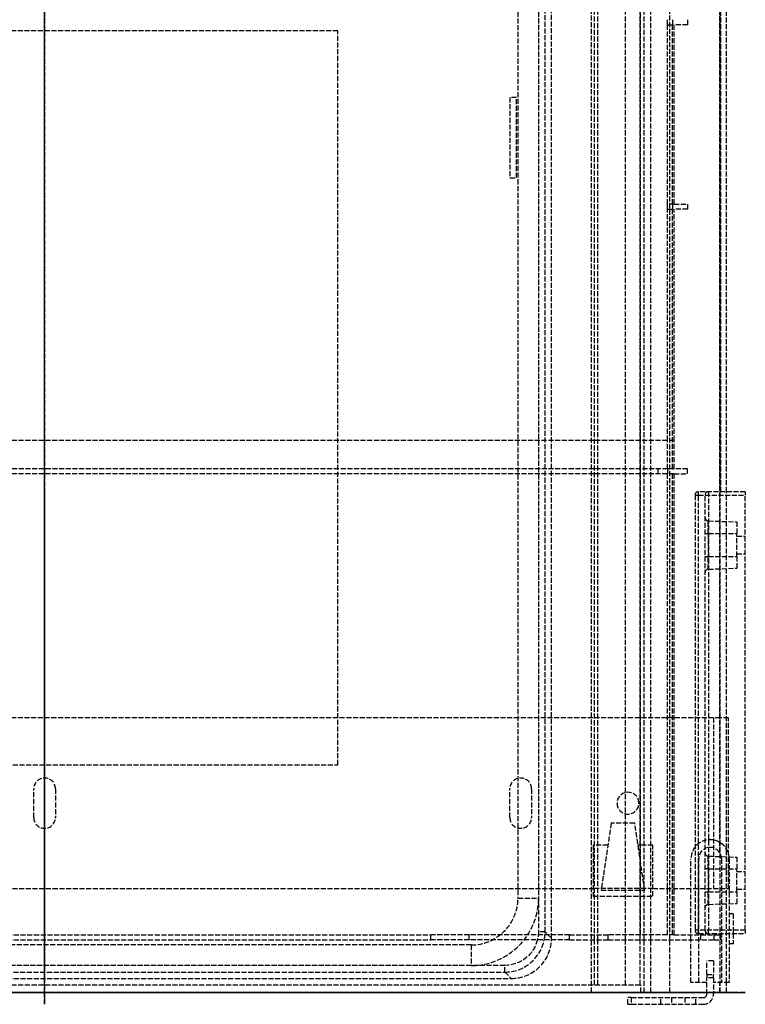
# Model space of a CAD drawing. Header units: millimetres. Extents: x -209 to 209, y -4 to 488.
# Tile 2 of 3: x -7 to 209, y -4 to 290. Entities that reach past the tile are written whole.
import ezdxf

# ---------------------------------------------------------------- set-up
doc = ezdxf.new("R2010")
doc.units = ezdxf.units.MM
doc.header["$LTSCALE"] = 10
doc.linetypes.add('ALLCAD_Strich', pattern=[0.2, 0.15, -0.05])
for name, color, linetype in [('BESCH_KONT_sich_schn_ansi_2d', 40, 'Continuous'), ('BESCH_KONT_sich_schn_grun_2d', 10, 'Continuous'), ('BESCH_KONT_sich_schn_seit_2d', 160, 'Continuous')]:
    doc.layers.add(name, color=color, linetype=linetype)

msp = doc.modelspace()

# ---------------------------------------------------------------- linework, layer by layer
at = {"layer": 'BESCH_KONT_sich_schn_ansi_2d', "linetype": 'ALLCAD_Strich'}
for p, q in [((199.5, 0), (-199.5, 0)), ((-195.75, 0, 430.9), (195.75, 0, 430.9)), ((185.81, 0, 478.8), (-185.81, 0, 478.8)), ((-183.21, 0, 374.17), (139.21, 0, 374.17)), ((-181.29, 0, 428.97), (137.29, 0, 428.97)), ((137.29, 0, 430.9), (-181.29, 0, 430.9)), ((177.86, 0, 40.4), (-177.86, 0, 40.4)), ((177.75, 0, 432.4), (-177.75, 0, 432.4)), ((-176, 0, 93.4), (142.45, 0, 93.4)), ((168.06, 0, 480.3), (-168.06, 0, 480.3)), ((-165.75, 0, 411), (149.91, 0, 411)), ((164, 0, 21.6), (-164, 0, 21.6)), ((-163.6, 0, 2.5), (163.6, 0, 2.5)), ((-163.1, 0, 20.3), (163.1, 0, 20.3)), ((-115.17, 0, 452.1), (115.17, 0, 452.1)), ((-3.25, 0), (-3.25, 0, 2.5)), ((3.25, 0), (3.25, 0, 2.5)), ((27.4, 0, 20.3), (27.4, 0, 18.3)), ((37.4, 0, 18.3), (27.4, 0, 18.3)), ((37.4, 0, 20.3), (37.4, 0, 18.3)), ((87.51, 0, 430.9), (87.51, 0, 430.9)), ((97.4, 0, 20.3), (97.4, 0, 15.3)), ((121.4, 0, 15.3), (97.4, 0, 15.3)), ((121.4, 0, 20.3), (121.4, 0, 15.3)), ((156.58, 0, 476.68), (126.64, 0, 455.72)), ((127.2, 0, 40.4), (127.2, 0, 374.17)), ((127.2, 0, 21.6), (127.2, 0, 40.4)), ((137.29, 0, 428.97), (137.29, 0, 430.9)), ((137.29, 0, 430.9), (147.29, 0, 430.9)), ((137.29, 0, 428.97), (139.21, 0, 374.17)), ((138.75, 0), (138.75, 0, 2.5)), ((138.8, 0, 20.3), (138.8, 0, 15.3)), ((140.8, 0, 15.3), (138.8, 0, 15.3)), ((151.2, 0, 374.17), (139.21, 0, 374.17)), ((140.8, 0, 20.3), (140.8, 0, 15.3)), ((141.2, 0, 21.6), (141.53, 0, 40.4)), ((141.53, 0, 40.4), (147.35, 0, 374.17)), ((142.45, 0, 93.4), (174, 0, 93.4)), ((145.25, 0), (145.25, 0, 2.5)), ((151.2, 0, 374.17), (149.29, 0, 428.97)), ((149.91, 0, 411), (165.75, 0, 411)), ((163.1, 0, 20.3), (163.1, 0, 17.8)), ((163.1, 0, 17.8), (186.5, 0, 17.8)), ((163.1, 0, 21.6), (164.46, 0, 28.01)), ((163.1, 0, 20.3), (163.1, 0, 21.6)), ((163.4, 0, 17.8), (163.4, 0, 8.8)), ((163.4, 0, 8.8), (166, 0, 8.8)), ((163.6, 0, 1), (163.6, 0, 4.5)), ((181.4, 0, 1), (163.6, 0, 1)), ((163.6, 0, 4.5), (181.4, 0, 4.5)), ((163.6, 0, 2.5), (168.03, 0, 2.5)), ((165.06, 0, 26.6), (164, 0, 21.6)), ((164.46, 0, 28.01), (172.92, 0, 29.8)), ((173.26, 0, 28.34), (165.06, 0, 26.6)), ((166, 0, 13.5), (179, 0, 13.5)), ((166, 0, 13.5), (166, 0, 4.5)), ((166, 0, 8.8), (179, 0, 8.8)), ((167.75, 0, 430.9), (167.75, 0, 413)), ((168.03, 0, 2.5), (169, 0, 2.5)), ((168.03, 0, 4.5), (168.03, 0, 2.5)), ((168.06, 0, 480.3), (199.75, 0, 480.3)), ((169, 0, 2.5), (169, 0, 13.5)), ((169, 0, 2.5), (176, 0, 2.5)), ((169.25, 0, 432.4), (169.25, 0, 430.9)), ((170.75, 0), (170.75, 0, 2.5)), ((173.12, 0, 487.2), (172.09, 0, 484.38)), ((172.69, 0, 483.1), (180.37, 0, 480.3)), ((174, 0, 68), (174, 0, 347)), ((174, 0, 93.4), (176, 0, 93.4)), ((186.09, 0, 483.54), (174.4, 0, 487.8)), ((174.48, 0, 30.37), (175.61, 0, 60.7)), ((196.5, 0, 67), (175, 0, 67)), ((175, 0, 348), (196.5, 0, 348)), ((175.61, 0, 60.7), (178, 0, 60.7)), ((176, 0, 2.5), (176.97, 0, 2.5)), ((176, 0, 2.5), (176, 0, 13.5)), ((176.97, 0, 2.5), (176.97, 0, 4.5)), ((176.97, 0, 2.5), (181.4, 0, 2.5)), ((177.25, 0), (177.25, 0, 2.5)), ((177.86, 0, 40.4), (177.6, 0, 33.5)), ((178.84, 0, 66.77), (177.86, 0, 40.4)), ((178.61, 0, 60.7), (178, 0, 60.7)), ((178, 0, 67), (178, 0, 44.26)), ((178, 0, 91.4), (178, 0, 67)), ((179, 0, 8.8), (181.6, 0, 8.8)), ((179, 0, 4.5), (179, 0, 13.5)), ((180.37, 0, 480.3), (181.43, 0, 479.91)), ((197.5, 0, 68.7), (180.84, 0, 68.7)), ((181.4, 0, 2.5), (199.5, 0, 2.5)), ((181.4, 0, 1), (181.4, 0, 4.5)), ((181.6, 0, 17.8), (181.6, 0, 8.8)), ((182.75, 0, 478.03), (182.75, 0, 443.6)), ((182.75, 0, 443.6), (185.75, 0, 443.6)), ((182.87, 0, 432.4), (185.75, 0, 432.4)), ((185.75, 0, 478.3), (185.75, 0, 440.4)), ((185.75, 0, 446.3), (187.25, 0, 446.3)), ((186.5, 0, 17.8), (186.5, 0, 14)), ((186.5, 0, 14), (201.5, 0, 14)), ((187, 0, 332.8), (191, 0, 332.8)), ((191, 0, 339.2), (187, 0, 339.2)), ((191, 0, 275.2), (187, 0, 275.2)), ((187, 0, 268.8), (191, 0, 268.8)), ((187, 0, 172.8), (191, 0, 172.8)), ((191, 0, 179.2), (187, 0, 179.2)), ((191, 0, 83.2), (187, 0, 83.2)), ((187, 0, 76.8), (191, 0, 76.8)), ((187.25, 0, 440.4), (187.25, 0, 478.3)), ((187.25, 0, 443.6), (189.95, 0, 443.6)), ((194, 0, 483.3), (187.46, 0, 483.3)), ((187.75, 0, 478.8), (201.69, 0, 478.8)), ((195.25, 0, 475.8), (189.95, 0, 465.8)), ((189.95, 0, 475.8), (197.71, 0, 475.8)), ((189.95, 0, 443.6), (189.95, 0, 475.8)), ((191.75, 0, 478.8), (191.75, 0, 438.4)), ((191.75, 0, 480.3), (191.75, 0, 478.8)), ((193.12, 0, 178.4), (192.8, 0, 178.4)), ((192.8, 0, 173.35), (192.8, 0, 178.4)), ((192.8, 0, 112.5), (192.8, 0, 173.35)), ((192.8, 0, 112.5), (195.1, 0, 112.5)), ((197.5, 0, 178.4), (193.12, 0, 178.4)), ((194, 0, 486.35), (194, 0, 480.3)), ((194, 0, 486.35), (195, 0, 486.35)), ((194.33, 0, 483.3), (194, 0, 483.3)), ((195, 0, 474.85), (194, 0, 474.85)), ((194, 0, 478.8), (194, 0, 474.85)), ((200.27, 0, 486.07), (194.33, 0, 483.3)), ((195, 0, 480.3), (195, 0, 486.35)), ((195, 0, 486.35), (195, 0, 487.35)), ((209, 0, 487.35), (195, 0, 487.35)), ((195, 0, 486.35), (209, 0, 486.35)), ((195, 0, 473.85), (195, 0, 474.85)), ((198, 0, 474.85), (195, 0, 474.85)), ((195, 0, 473.85), (197, 0, 473.85)), ((195, 0, 474.85), (195, 0, 478.8)), ((195.1, 0, 68.7), (195.1, 0, 112.5)), ((195.1, 0, 112.5), (201.9, 0, 112.5)), ((196.5, 0, 67), (196.5, 0, 348)), ((199.5, 0, 348), (196.5, 0, 348)), ((196.5, 0, 67), (199.5, 0, 67)), ((197, 0, 473.85), (197, 0, 443.65)), ((197, 0, 461.6), (197.97, 0, 461.6)), ((197, 0, 468.4), (197.97, 0, 468.4)), ((198, 0, 443.65), (197, 0, 443.65)), ((198, 0, 474.85), (197, 0, 473.85)), ((197.5, 0, 347.02), (199.5, 0, 347.02)), ((197.5, 0, 67), (197.5, 0, 348)), ((199.5, 0, 178.4), (197.5, 0, 178.4)), ((199.5, 0, 68.7), (197.5, 0, 68.7)), ((197.71, 0, 475.8), (203.76, 0, 480.03)), ((197.97, 0, 457.8), (197.97, 0, 461.6)), ((197.97, 0, 468.4), (197.97, 0, 461.6)), ((197.97, 0, 468.4), (197.97, 0, 472.2)), ((197.97, 0, 468.4), (206.5, 0, 468.4)), ((197.97, 0, 461.6), (206.5, 0, 461.6)), ((197.97, 0, 472.2), (206.5, 0, 471.9)), ((197.97, 0, 457.8), (206.5, 0, 458.1)), ((198, 0, 442.65), (198, 0, 443.65)), ((198, 0, 443.65), (198, 0, 474.85)), ((201.75, 0, 443.65), (198, 0, 443.65)), ((198, 0, 442.65), (201.75, 0, 442.65)), ((201.4, 0, 68.7), (199.5, 0, 68.7)), ((199.5, 0, 348), (199.5, 0, 67)), ((204.2, 0, 178.4), (199.5, 0, 178.4)), ((199.75, 0, 480.3), (201.75, 0, 480.3)), ((201.5, 0, 14), (201.5, 0, 50.2)), ((201.5, 0, 50.2), (203.4, 0, 50.2)), ((201.5, 0, 36), (204, 0, 36)), ((201.5, 0, 4.5), (201.5, 0, 14)), ((201.75, 0, 478.8), (201.69, 0, 478.8)), ((201.75, 0, 480.3), (201.75, 0, 478.8)), ((201.75, 0, 436.9), (201.75, 0, 478.3)), ((209, 0, 443.65), (201.75, 0, 443.65)), ((201.75, 0, 442.65), (209, 0, 442.65)), ((201.9, 0, 68.64), (201.9, 0, 112.5)), ((201.9, 0, 112.5), (204.2, 0, 112.5)), ((203.4, 0, 50.2), (203.4, 0, 66.7)), ((204, 0, 4.5), (204, 0, 36)), ((204.2, 0, 112.5), (204.2, 0, 178.4)), ((205.4, 0, 144.9), (204.2, 0, 144.9)), ((205.4, 0, 153.9), (204.2, 0, 153.9)), ((205.4, 0, 153.9), (205.4, 0, 144.9)), ((206.5, 0, 461.6), (206.5, 0, 468.4)), ((206.5, 0, 471.9), (206.5, 0, 468.4)), ((206.5, 0, 461.6), (206.5, 0, 458.1)), ((206.5, 0, 467.65), (209, 0, 467.65)), ((206.5, 0, 462.35), (209, 0, 462.35)), ((209, 0, 487.35), (209, 0, 486.35)), ((209, 0, 443.65), (209, 0, 442.65)), ((209, 0, 443.65), (209, 0, 486.35))]:
    msp.add_line(p, q, dxfattribs=at)
at = {"layer": 'BESCH_KONT_sich_schn_ansi_2d', "linetype": 'ALLCAD_Strich', "extrusion": (0, 1, 0)}
for centre, radius, start, end in [((-115.17, 472.1), 20, 235, 270), ((-147.29, 428.9), 2, 90, 178), ((-165.75, 413), 2, 180, 270), ((-172.12, 33.7), 5.48, 182.1299, 258), ((-171.68, 35.67), 6, 182.1299, 242.1299), ((-176, 91.4), 2, 90, 180), ((-177.75, 440.4), 8, 180, 270), ((-180.75, 478.03), 2, 110, 180), ((-187.46, 487.3), 4, 270, 290), ((-187.75, 478.3), 0.5, 0, 90), ((-195, 486.35), 1, 0, 90), ((-195, 474.85), 1, 270, 0), ((-198, 456.8), 1, 0, 88), ((-198, 443.65), 1, 270, 0), ((-199.5, 4.5), 4.5, 180, 270)]:
    msp.add_arc(centre, radius, start, end, dxfattribs=at)
at = {"layer": 'BESCH_KONT_sich_schn_ansi_2d', "linetype": 'ALLCAD_Strich', "extrusion": (0, -1, 0)}
for centre, radius, start, end in [((168.06, 460.3), 20, 90, 125), ((173.03, 484.04), 1, 160, 250), ((171.68, 35.67), 6, 282, 297.8701), ((174.06, 486.86), 1, 70, 160), ((175, 68), 1, 180, 270), ((175, 347), 1, 90, 180), ((177.75, 440.4), 9.5, 270, 0), ((180.84, 66.7), 2, 171.3731, 177.8701), ((180.84, 66.7), 2, 90, 171.3731), ((187, 336), 3.2, 90, 270), ((187, 272), 3.2, 90, 270), ((187, 176), 3.2, 90, 270), ((187, 80), 3.2, 90, 270), ((185.75, 438.4), 6, 270, 0), ((187.75, 478.3), 2, 90, 180), ((191, 336), 3.2, 270, 90), ((191, 272), 3.2, 270, 90), ((191, 176), 3.2, 270, 90), ((191, 80), 3.2, 270, 90), ((195.75, 436.9), 6, 270, 0), ((198, 473.2), 1, 180, 268), ((199.5, 4.5), 2, 270, 0), ((199.75, 478.3), 2, 0, 90), ((201.75, 482.9), 3.5, 305, 115), ((201.4, 66.7), 2, 0, 90)]:
    msp.add_arc(centre, radius, start, end, dxfattribs=at)
at = {"layer": 'BESCH_KONT_sich_schn_ansi_2d', "linetype": 'ALLCAD_Strich', "extrusion": (0, 1, 0)}
msp.add_ellipse((137.28, 0, 428.9), major_axis=(12, 0, 0.07), ratio=0.005808, start_param=-1.569747, end_param=-0.000169, dxfattribs=at)
at = {"layer": 'BESCH_KONT_sich_schn_grun_2d', "linetype": 'ALLCAD_Strich'}
for p, q in [((186.5, 0), (186.5, 488.5)), ((201.5, 0), (201.5, 488.5)), ((163.1, 0), (163.1, 435)), ((173.26, 15.72), (173.26, 373.82)), ((177.6, 15.72), (177.6, 373.82)), ((178.84, 15.72), (178.84, 373.82)), ((180.84, 15.72), (180.84, 373.82)), ((201.4, 41.67), (201.4, 373.82)), ((164, 15.72), (164, 355.82)), ((165.06, 15.72), (165.06, 355.82)), ((177.75, 164.72), (177.75, 355.82)), ((201.75, 149.4), (201.75, 355.82)), ((203.4, 149.4), (203.4, 355.82)), ((151.2, 16.19), (151.2, 338.61)), ((147.29, 336.69), (147.29, 18.11)), ((149.29, 18.11), (149.29, 336.69)), ((141.2, 326.6), (141.2, 28.2)), ((147.35, 326.6), (147.35, 28.2)), ((185.75, 288.72), (185.75, 290.22)), ((185.75, 235.22), (185.75, 288.72)), ((185.75, 288.72), (187.75, 288.72)), ((187.25, 290.22), (187.25, 288.72)), ((187.25, 235.22), (187.25, 288.72)), ((191.75, 288.72), (187.75, 288.72)), ((187.75, 235.22), (187.75, 288.72)), ((191.75, 290.22), (191.75, 288.72)), ((87.51, 286.91), (-131.51, 286.91)), ((87.51, 67.89), (87.51, 286.91)), ((138.8, 267), (138.8, 243)), ((140.8, 267), (138.8, 267)), ((140.8, 243), (140.8, 267)), ((138.8, 243), (140.8, 243)), ((185.75, 233.72), (185.75, 235.22)), ((187.75, 235.22), (185.75, 235.22)), ((187.25, 235.22), (187.25, 233.72)), ((187.75, 235.22), (191.75, 235.22)), ((191.75, 235.22), (191.75, 233.72)), ((185.75, 164.72), (185.75, 233.72)), ((185.75, 233.72), (187.75, 233.72)), ((187.25, 156.22), (187.25, 233.72)), ((191.75, 233.72), (187.75, 233.72)), ((187.75, 164.72), (187.75, 233.72)), ((187.75, 164.72), (-187.75, 164.72)), ((177.75, 156.22), (177.75, 164.72)), ((185.75, 156.22), (185.75, 164.72)), ((185.81, 156.22), (185.81, 164.72)), ((187.75, 156.22), (187.75, 164.72)), ((185.81, 156.22), (-185.81, 156.22)), ((177.75, 154.72), (177.75, 156.22)), ((182.87, 156.22), (182.87, 154.72)), ((185.75, 156.22), (185.75, 154.72)), ((187.25, 156.22), (185.81, 156.22)), ((187.25, 156.22), (187.75, 156.22)), ((191.75, 156.22), (187.75, 156.22)), ((191.75, 154.72), (191.75, 156.22)), ((187.75, 154.72), (-187.75, 154.72)), ((177.75, 17.22), (177.75, 154.72)), ((185.75, 17.22), (185.75, 154.72)), ((187.25, 17.22), (187.25, 154.72)), ((187.75, 17.22), (187.75, 154.72)), ((187.75, 154.72), (191.75, 154.72)), ((194, 148.4), (194, 18.6)), ((194, 148.4), (195, 148.4)), ((209, 149.4), (195, 149.4)), ((195, 148.4), (195, 149.4)), ((195, 148.4), (209, 148.4)), ((195, 18.6), (195, 148.4)), ((197, 18.6), (197, 148.4)), ((198, 149.4), (198, 18.6)), ((203.4, 3), (203.4, 149.4)), ((209, 149.4), (209, 148.4)), ((209, 18.6), (209, 148.4)), ((197.97, 136.9), (197.97, 140.7)), ((197.97, 140.7), (206.5, 140.4)), ((206.5, 140.4), (206.5, 136.9)), ((197, 136.9), (197.97, 136.9)), ((197.97, 136.9), (197.97, 130.1)), ((197.97, 136.9), (206.5, 136.9)), ((206.5, 130.1), (206.5, 136.9)), ((206.5, 136.15), (209, 136.15)), ((197, 130.1), (197.97, 130.1)), ((197.97, 126.3), (197.97, 130.1)), ((197.97, 130.1), (206.5, 130.1)), ((206.5, 130.85), (209, 130.85)), ((206.5, 130.1), (206.5, 126.6)), ((197.97, 126.3), (206.5, 126.6)), ((199.5, 82), (-199.5, 82)), ((199.5, 82), (199.5, 31)), ((201.5, 82), (199.5, 82)), ((204, 82), (201.5, 82)), ((204, 31), (204, 82)), ((-131.51, 67.89), (87.51, 67.89)), ((-3.25, 52.25), (-3.25, 60.75)), ((3.25, 60.75), (3.25, 52.25)), ((138.75, 52.25), (138.75, 60.75)), ((145.25, 60.75), (145.25, 52.25)), ((169, 50.5), (166, 30.5)), ((176, 50.5), (169, 50.5)), ((179, 30.5), (176, 50.5)), ((168.03, 44), (163.6, 44)), ((163.6, 44), (163.6, 28.8)), ((181.4, 44), (176.97, 44)), ((181.4, 28.8), (181.4, 44)), ((192.8, 15.72), (192.8, 39.9)), ((195.1, 3), (195.1, 39.9)), ((197.97, 36.9), (197.97, 40.7)), ((197.97, 40.7), (206.5, 40.4)), ((201.9, 39.9), (201.9, 3)), ((204.2, 39.9), (204.2, 17.6)), ((206.5, 40.4), (206.5, 36.9)), ((197.97, 36.9), (197, 36.9)), ((197.97, 36.9), (197.97, 30.1)), ((197.97, 36.9), (206.5, 36.9)), ((206.5, 30.1), (206.5, 36.9)), ((206.5, 36.15), (209, 36.15)), ((-163.6, 31), (163.6, 31)), ((181.4, 31), (163.6, 31)), ((166, 30.5), (179, 30.5)), ((181.4, 31), (199.5, 31)), ((197, 30.1), (197.97, 30.1)), ((197.97, 26.3), (197.97, 30.1)), ((197.97, 30.1), (206.5, 30.1)), ((199.5, 31), (201.5, 31)), ((201.5, 31), (204, 31)), ((206.5, 30.85), (209, 30.85)), ((206.5, 30.1), (206.5, 26.6)), ((141.2, 28.2), (147.35, 28.2)), ((163.6, 28.8), (181.4, 28.8)), ((197.97, 26.3), (206.5, 26.6)), ((205.4, 23.5), (204.2, 23.5)), ((205.4, 23.5), (205.4, 19)), ((149.29, 18.11), (147.29, 18.11)), ((151.2, 16.19), (149.29, 18.11)), ((195, 18.6), (194, 18.6)), ((195, 17.6), (195, 18.6)), ((209, 18.6), (195, 18.6)), ((198, 17.6), (198, 18.6)), ((205.4, 19), (205.4, 17.6)), ((209, 18.6), (209, 17.6)), ((-115.17, 17.22), (115.17, 17.22)), ((-115.17, 15.72), (115.17, 15.72)), ((126.64, 17.22), (115.17, 17.22)), ((115.17, 15.72), (115.17, 17.22)), ((126.64, 15.72), (115.17, 15.72)), ((126.64, 15.72), (126.64, 17.22)), ((156.58, 17.22), (126.64, 17.22)), ((156.58, 15.72), (126.64, 15.72)), ((156.58, 15.72), (156.58, 17.22)), ((156.58, 17.22), (168.06, 17.22)), ((156.58, 15.72), (168.06, 15.72)), ((164, 2.3), (164, 15.72)), ((165.06, 2.3), (165.06, 15.72)), ((168.06, 15.72), (168.06, 17.22)), ((187.75, 17.22), (168.06, 17.22)), ((168.06, 15.72), (199.75, 15.72)), ((173.26, 2.3), (173.26, 15.72)), ((177.6, 2.3), (177.6, 15.72)), ((178.84, 0), (178.84, 15.72)), ((180.84, 0), (180.84, 15.72)), ((187.75, 17.22), (199.75, 17.22)), ((192.8, 3), (192.8, 15.72)), ((195, 17.6), (209, 17.6)), ((195.75, 15.72), (195.75, 17.22)), ((199.75, 17.22), (201.75, 17.22)), ((199.75, 15.72), (199.75, 17.22)), ((199.75, 15.72), (201.75, 15.72)), ((201.75, 17.22), (201.75, 17.6)), ((201.75, 15.72), (201.75, 17.22)), ((204.2, 17.6), (204.2, 3)), ((205.4, 17.6), (205.4, 14.5)), ((127.2, 14.2), (-164, 14.2)), ((127.2, 14.2), (127.2, 8.05)), ((205.4, 14.5), (204.2, 14.5)), ((197.5, 5.38), (197.5, 9.5)), ((199.5, 9.5), (197.5, 9.5)), ((199.5, 9.5), (199.5, 5.38)), ((137.29, 8.11), (-181.29, 8.11)), ((-181.29, 6.11), (137.29, 6.11)), ((127.2, 8.05), (-171.2, 8.05)), ((137.29, 6.11), (137.29, 8.11)), ((137.29, 6.11), (139.21, 4.2)), ((-183.21, 4.2), (139.21, 4.2)), ((197.5, 3), (192.8, 3)), ((197.5, 5.38), (197.5, 4.38)), ((197.5, 5.38), (199.5, 5.38)), ((199.5, 4.38), (197.5, 4.38)), ((197.5, -0.5), (197.5, 4.38)), ((199.5, 4.38), (199.5, 5.38)), ((199.5, 4.38), (199.5, -0.5)), ((204.2, 3), (199.5, 3)), ((201.4, 0), (201.4, 3)), ((203.4, 0), (203.4, 3)), ((-177.86, 2.3), (177.86, 2.3)), ((177.86, 0), (-177.86, 0)), ((177.86, 0), (177.86, 2.3)), ((178.84, 0), (177.86, 0)), ((178.84, 0), (180.84, 0)), ((197.5, 0), (180.84, 0)), ((197.5, 0), (199.5, 0)), ((201.4, 0), (199.5, 0)), ((201.4, 0), (203.4, 0)), ((174, -3.5), (174, -1.5)), ((175, -1.5), (174, -1.5)), ((175, -1.5), (196.5, -1.5)), ((175, -1.5), (175, -3.5)), ((183.8, -3.5), (183.8, -1.5)), ((187, -1.5), (187, -3.5)), ((191, -1.5), (191, -3.5)), ((194.2, -3.5), (194.2, -1.5)), ((174, -3.5), (175, -3.5)), ((175, -3.5), (196.5, -3.5))]:
    msp.add_line(p, q, dxfattribs=at)
for centre, radius, start, end in [((195, 148.4), 1, 90, 180), ((198, 148.4), 1, 90, 180), ((198, 141.7), 1, 180, 268), ((198, 125.3), 1, 92, 180), ((0, 60.75), 3.25, 0, 180), ((142, 60.75), 3.25, 0, 180), ((174, 56.5), 3.25, 0, 180), ((174, 56.5), 3.25, 180, 0), ((0, 52.25), 3.25, 180, 0), ((142, 52.25), 3.25, 180, 0), ((198.5, 39.9), 5.7, 0, 180), ((198.5, 39.9), 3.4, 0, 180), ((198, 41.7), 1, 180, 268), ((127.2, 28.2), 20.15, 270, 0), ((127.2, 28.2), 14, 270, 0), ((198, 25.3), 1, 92, 180), ((195, 18.6), 1, 180, 270), ((198, 18.6), 1, 180, 270), ((196.5, -0.5), 3, 270, 0), ((196.5, -0.5), 1, 270, 0)]:
    msp.add_arc(centre, radius, start, end, dxfattribs=at)
at = {"layer": 'BESCH_KONT_sich_schn_grun_2d', "linetype": 'ALLCAD_Strich', "extrusion": (0, 0, -1)}
for start_param, end_param in [(-0.784789, -0.544052), (-0.544052, 0.784789)]:
    msp.add_ellipse((137.28, 18.12), major_axis=(7.08, -7.08), ratio=0.998783, start_param=start_param, end_param=end_param, dxfattribs=at)
at = {"layer": 'BESCH_KONT_sich_schn_grun_2d', "linetype": 'ALLCAD_Strich'}
for centre, major_axis, ratio, start_param, end_param in [((137.28, 18.12), (8.49, -8.49), 0.999188, 0.584744, 0.784789), ((137.28, 18.12), (8.49, -8.49), 0.999188, -0.784789, 0.584744), ((139.19, 16.21), (8.5, -8.5), 0.998783, -0.784789, 0.745499), ((139.19, 16.21), (8.5, -8.5), 0.998783, 0.745499, 0.784789)]:
    msp.add_ellipse(centre, major_axis=major_axis, ratio=ratio, start_param=start_param, end_param=end_param, dxfattribs=at)
at = {"layer": 'BESCH_KONT_sich_schn_seit_2d', "linetype": 'ALLCAD_Strich'}
for p, q in [((0, 41.67, 68.7), (0, 488.5, 68.7)), ((0, 0, 66.7), (0, 488.5, 66.7)), ((0, 0, 50.2), (0, 488.5, 50.2)), ((0, 0, 17.8), (0, 488.5, 17.8)), ((0, 0, 20.3), (0, 435, 20.3)), ((0, 17.22, 430.9), (0, 373.82, 430.9)), ((0, 156.22, 440.4), (0, 373.82, 440.4)), ((0, 156.22, 432.4), (0, 373.82, 432.4)), ((0, 149.4, 480.3), (0, 355.82, 480.3)), ((0, 149.4, 478.8), (0, 355.82, 478.8)), ((0, 14.11, 26.6), (0, 340.69, 26.6)), ((0, 14.23, 28.34), (0, 340.57, 28.34)), ((0, 15.52, 33.5), (0, 339.28, 33.5)), ((0, 15.54, 66.77), (0, 339.26, 66.77)), ((0, 338.61, 374.17), (0, 16.19, 374.17)), ((0, 336.69, 428.97), (0, 18.11, 428.97)), ((0, 18.11, 430.9), (0, 336.69, 430.9)), ((0, 326.6, 21.6), (0, 28.2, 21.6)), ((0, 183, 7.8), (0, 321, 7.8)), ((0, 82, 14), (0, 321, 14)), ((0, 288.72, 446.3), (0, 290.22, 446.3)), ((0, 235.22, 478.3), (0, 288.72, 478.3)), ((0, 288.72, 478.3), (0, 288.72, 446.3)), ((0, 288.72, 478.8), (0, 288.72, 478.3)), ((0, 288.72, 480.3), (0, 288.72, 478.8)), ((0, 286.91, 430.9), (0, 286.91, 430.9)), ((0, 267, 20.3), (0, 267, 15.3)), ((0, 243, 15.3), (0, 267, 15.3)), ((0, 243, 20.3), (0, 243, 15.3)), ((0, 233.72, 446.3), (0, 235.22, 446.3)), ((0, 235.22, 446.3), (0, 235.22, 478.3)), ((0, 235.22, 478.3), (0, 235.22, 478.8)), ((0, 235.22, 480.3), (0, 235.22, 478.8)), ((0, 156.22, 478.3), (0, 233.72, 478.3)), ((0, 233.72, 478.3), (0, 233.72, 446.3)), ((0, 233.72, 478.8), (0, 233.72, 478.3)), ((0, 233.72, 480.3), (0, 233.72, 478.8)), ((0, 183, 14), (0, 183, 7.8)), ((0, 183, 20.3), (0, 183, 14)), ((0, 164.72, 480.3), (0, 164.72, 478.8)), ((0, 156.22, 432.4), (0, 156.22, 438.4)), ((0, 156.22, 432.4), (0, 154.72, 432.4)), ((0, 154.72, 438.4), (0, 156.22, 438.4)), ((0, 156.22, 438.4), (0, 156.22, 478.8)), ((0, 154.72, 438.4), (0, 154.72, 432.4)), ((0, 154.72, 478.8), (0, 154.72, 438.4)), ((0, 17.22, 440.4), (0, 154.72, 440.4)), ((0, 149.4, 478.3), (0, 154.72, 478.3)), ((0, 154.72, 478.8), (0, 154.72, 480.3)), ((0, 17.22, 432.4), (0, 154.72, 432.4)), ((0, 149.4, 486.35), (0, 149.4, 442.65)), ((0, 149.4, 442.65), (0, 18.6, 442.65)), ((0, 148.4, 480.3), (0, 149.4, 480.3)), ((0, 17.6, 478.3), (0, 149.4, 478.3)), ((0, 149.4, 478.8), (0, 148.4, 478.8)), ((0, 149.4, 486.35), (0, 148.4, 486.35)), ((0, 149.4, 442.65), (0, 148.4, 443.65)), ((0, 148.4, 474.85), (0, 149.4, 474.85)), ((0, 18.6, 487.35), (0, 148.4, 487.35)), ((0, 18.6, 480.3), (0, 148.4, 480.3)), ((0, 148.4, 478.8), (0, 18.6, 478.8)), ((0, 148.4, 486.35), (0, 148.4, 480.3)), ((0, 18.6, 486.35), (0, 148.4, 486.35)), ((0, 148.4, 473.85), (0, 148.4, 443.65)), ((0, 18.6, 473.85), (0, 148.4, 473.85)), ((0, 148.4, 443.65), (0, 18.6, 443.65)), ((0, 148.4, 473.85), (0, 148.4, 474.85)), ((0, 148.4, 474.85), (0, 18.6, 474.85)), ((0, 148.4, 486.35), (0, 148.4, 487.35)), ((0, 148.4, 478.8), (0, 148.4, 474.85)), ((0, 140.7, 461.6), (0, 141.7, 461.6)), ((0, 141.7, 461.6), (0, 141.7, 468.4)), ((0, 141.7, 468.4), (0, 140.7, 468.4)), ((0, 140.7, 468.4), (0, 140.7, 461.6)), ((0, 140.7, 461.6), (0, 140.4, 461.6)), ((0, 140.7, 468.4), (0, 140.4, 468.4)), ((0, 140.4, 468.4), (0, 140.4, 461.6)), ((0, 136.9, 473.2), (0, 136.9, 472.2)), ((0, 130.1, 472.2), (0, 136.9, 472.2)), ((0, 136.9, 473.2), (0, 130.1, 473.2)), ((0, 136.9, 456.8), (0, 136.9, 457.8)), ((0, 136.9, 457.8), (0, 130.1, 457.8)), ((0, 130.1, 456.8), (0, 136.9, 456.8)), ((0, 136.9, 457.8), (0, 136.9, 458.1)), ((0, 136.9, 458.1), (0, 130.1, 458.1)), ((0, 136.9, 472.2), (0, 136.9, 471.9)), ((0, 130.1, 471.9), (0, 136.9, 471.9)), ((0, 130.1, 473.2), (0, 130.1, 472.2)), ((0, 130.1, 456.8), (0, 130.1, 457.8)), ((0, 130.1, 457.8), (0, 130.1, 458.1)), ((0, 130.1, 472.2), (0, 130.1, 471.9)), ((0, 126.3, 461.6), (0, 126.6, 461.6)), ((0, 126.3, 468.4), (0, 126.6, 468.4)), ((0, 126.6, 461.6), (0, 126.6, 468.4)), ((0, 125.3, 468.4), (0, 126.3, 468.4)), ((0, 125.3, 461.6), (0, 126.3, 461.6)), ((0, 126.3, 461.6), (0, 126.3, 468.4)), ((0, 125.3, 468.4), (0, 125.3, 461.6)), ((0, 82), (0, 82, 4.5)), ((0, 82), (0, 31)), ((0, 31, 4.5), (0, 82, 4.5)), ((0, 82, 36), (0, 31, 36)), ((0, 82, 4.5), (0, 82, 36)), ((0, 82, 14), (0, 31, 14)), ((0, 31, 2.5), (0, 82, 2.5)), ((0, 67.89, 430.9), (0, 67.89, 430.9)), ((0, 64), (0, 64, 2.5)), ((0, 60.75), (0, 60.75, 2.5)), ((0, 59.75), (0, 59.75, 2.5)), ((0, 53.25), (0, 53.25, 2.5)), ((0, 52.25), (0, 52.25, 2.5)), ((0, 50.5, 13.5), (0, 31, 13.5)), ((0, 50.5, 13.5), (0, 50.5, 2.5)), ((0, 49), (0, 49, 2.5)), ((0, 39.9, 178.4), (0, 45.6, 178.4)), ((0, 45.6, 112.5), (0, 39.9, 112.5)), ((0, 45.6, 112.5), (0, 45.6, 178.4)), ((0, 44, 2.5), (0, 44, 4.5)), ((0, 43.3, 68.7), (0, 43.3, 112.5)), ((0, 41.7, 461.6), (0, 41.7, 468.4)), ((0, 40.7, 468.4), (0, 41.7, 468.4)), ((0, 41.7, 461.6), (0, 40.7, 461.6)), ((0, 41.67, 68.7), (0, 39.9, 68.7)), ((0, 40.7, 468.4), (0, 40.7, 461.6)), ((0, 40.7, 461.6), (0, 40.4, 461.6)), ((0, 40.7, 468.4), (0, 40.4, 468.4)), ((0, 40.4, 468.4), (0, 40.4, 461.6)), ((0, 39.9, 178.4), (0, 3, 178.4)), ((0, 3, 112.5), (0, 39.9, 112.5)), ((0, 39.9, 112.5), (0, 39.9, 178.4)), ((0, 39.9, 112.5), (0, 39.9, 68.64)), ((0, 3, 68.64), (0, 39.9, 68.64)), ((0, 39.9, 68.7), (0, 3, 68.7)), ((0, 30.1, 456.8), (0, 36.9, 456.8)), ((0, 36.9, 473.2), (0, 30.1, 473.2)), ((0, 36.9, 473.2), (0, 36.9, 472.2)), ((0, 30.1, 472.2), (0, 36.9, 472.2)), ((0, 36.9, 456.8), (0, 36.9, 457.8)), ((0, 36.9, 457.8), (0, 30.1, 457.8)), ((0, 36.9, 457.8), (0, 36.9, 458.1)), ((0, 36.9, 458.1), (0, 30.1, 458.1)), ((0, 36.9, 472.2), (0, 36.9, 471.9)), ((0, 30.1, 471.9), (0, 36.9, 471.9)), ((0, 0, 14), (0, 31, 14)), ((0, 31, 13.5), (0, 30.5, 13.5)), ((0, 28.8, 1), (0, 31, 1)), ((0, 31, 4.5), (0, 28.8, 4.5)), ((0, 31, 4.5), (0, 31)), ((0, 31, 4.5), (0, 31, 36)), ((0, 30.5, 13.5), (0, 30.5, 4.5)), ((0, 30.1, 473.2), (0, 30.1, 472.2)), ((0, 30.1, 456.8), (0, 30.1, 457.8)), ((0, 30.1, 457.8), (0, 30.1, 458.1)), ((0, 30.1, 472.2), (0, 30.1, 471.9)), ((0, 28.8, 4.5), (0, 28.8, 1)), ((0, 28.2, 178.4), (0, 28.2, 374.17)), ((0, 28.2, 21.6), (0, 14.2, 21.6)), ((0, 28.2, 21.6), (0, 28.2, 68.7)), ((0, 28.2, 68.7), (0, 28.2, 178.4)), ((0, 26.3, 468.4), (0, 26.6, 468.4)), ((0, 26.3, 461.6), (0, 26.6, 461.6)), ((0, 26.6, 461.6), (0, 26.6, 468.4)), ((0, 25.3, 468.4), (0, 26.3, 468.4)), ((0, 25.3, 461.6), (0, 26.3, 461.6)), ((0, 26.3, 461.6), (0, 26.3, 468.4)), ((0, 25.3, 468.4), (0, 25.3, 461.6)), ((0, 17.6, 480.3), (0, 18.6, 480.3)), ((0, 18.6, 478.8), (0, 17.6, 478.8)), ((0, 18.6, 480.3), (0, 18.6, 486.35)), ((0, 18.6, 486.35), (0, 17.6, 486.35)), ((0, 17.6, 474.85), (0, 18.6, 474.85)), ((0, 18.6, 474.85), (0, 18.6, 478.8)), ((0, 18.6, 443.65), (0, 18.6, 473.85)), ((0, 18.6, 443.65), (0, 18.6, 442.65)), ((0, 17.6, 443.65), (0, 18.6, 443.65)), ((0, 18.6, 474.85), (0, 18.6, 473.85)), ((0, 18.6, 487.35), (0, 18.6, 486.35)), ((0, 18.11, 430.9), (0, 8.11, 430.9)), ((0, 18.11, 428.97), (0, 18.11, 430.9)), ((0, 18.11, 428.97), (0, 16.19, 374.17)), ((0, 17.22, 480.3), (0, 17.6, 480.3)), ((0, 17.22, 478.3), (0, 17.6, 478.3)), ((0, 17.22, 478.8), (0, 17.6, 478.8)), ((0, 17.6, 443.65), (0, 17.6, 486.35)), ((0, 15.72, 430.9), (0, 17.22, 430.9)), ((0, 17.22, 480.3), (0, 15.72, 480.3)), ((0, 17.22, 478.8), (0, 17.22, 480.3)), ((0, 17.22, 478.8), (0, 17.22, 478.3)), ((0, 15.72, 478.3), (0, 17.22, 478.3)), ((0, 17.22, 436.9), (0, 17.22, 430.9)), ((0, 17.22, 436.9), (0, 17.22, 478.3)), ((0, 15.72, 436.9), (0, 17.22, 436.9)), ((0, 15.72, 452.1), (0, 17.22, 452.1)), ((0, 15.72, 455.72), (0, 17.22, 455.72)), ((0, 15.72, 476.68), (0, 17.22, 476.68)), ((0, 4.2, 374.17), (0, 16.19, 374.17)), ((0, 15.72, 480.3), (0, 15.72, 478.3)), ((0, 15.72, 436.9), (0, 15.72, 478.3)), ((0, 15.72, 436.9), (0, 15.72, 430.9)), ((0, 0, 66.77), (0, 15.54, 66.77)), ((0, 2.3, 33.5), (0, 15.52, 33.5)), ((0, 2.3, 28.34), (0, 14.23, 28.34)), ((0, 14.2, 21.6), (0, 14.11, 26.6)), ((0, 2.3, 21.6), (0, 14.2, 21.6)), ((0, 14.11, 26.6), (0, 14.09, 27.9)), ((0, 2.3, 26.6), (0, 14.11, 26.6)), ((0, 14.09, 27.9), (0, 11.46, 178.4)), ((0, 11.46, 178.4), (0, 8.05, 374.17)), ((0, 9.5, 178.4), (0, 5.38, 347.02)), ((0, 4.2, 374.17), (0, 6.11, 428.97)), ((0, 4.38, 348), (0, -0.5, 348)), ((0, 0, 68.7), (0, 3, 68.7)), ((0, 3, 112.5), (0, 3, 178.4)), ((0, 3, 68.64), (0, 3, 112.5)), ((0, 2.3, 26.6), (0, 2.3, 21.6)), ((0, 2.3, 28.34), (0, 2.3, 26.6)), ((0, 2.3, 28.34), (0, 2.3, 33.5)), ((0, 2.3, 40.4), (0, 2.3, 33.5)), ((0, 0, 40.4), (0, 2.3, 40.4)), ((0, 0, 68.7), (0, 0, 66.7)), ((0, 0, 50.2), (0, 0, 66.7)), ((0, 0, 14), (0, 0, 50.2)), ((0, -0.5, 67), (0, 0, 67)), ((0, 0, 14.01), (0, 0, 14.01)), ((0, 0, 14.01), (0, 0, 14.01)), ((0, 0, 14), (0, 0, 14)), ((0, 0, 14), (0, 0, 14)), ((0, 0, 14), (0, 0, 14)), ((0, 0, 14.01), (0, 0, 14.01)), ((0, 0, 14.01), (0, 0, 14.01)), ((0, 0, 14.01), (0, 0, 14.01)), ((0, 0, 14), (0, 0, 14)), ((0, 0, 14.01), (0, 0, 14.01)), ((0, 0, 14.01), (0, 0, 14.01)), ((0, 0, 14), (0, 0, 14)), ((0, 0, 14), (0, 0, 14)), ((0, 0, 14.01), (0, 0, 14.01)), ((0, 0, 14.01), (0, 0, 14.01)), ((0, 0, 14.01), (0, 0, 14.01)), ((0, 0, 14), (0, 0, 14.01)), ((0, 0, 14), (0, 0, 14)), ((0, -0.5, 348), (0, -3.5, 348)), ((0, -3.5, 67), (0, -0.5, 67)), ((0, -0.5, 348), (0, -0.5, 67)), ((0, -1.5, 68), (0, -3.5, 68)), ((0, -3.5, 347), (0, -1.5, 347)), ((0, -1.5, 348), (0, -1.5, 67)), ((0, -1.5, 339.2), (0, -3.5, 339.2)), ((0, -1.5, 332.8), (0, -3.5, 332.8)), ((0, -1.5, 268.8), (0, -3.5, 268.8)), ((0, -1.5, 275.2), (0, -3.5, 275.2)), ((0, -1.5, 179.2), (0, -3.5, 179.2)), ((0, -1.5, 172.8), (0, -3.5, 172.8)), ((0, -1.5, 76.8), (0, -3.5, 76.8)), ((0, -1.5, 83.2), (0, -3.5, 83.2)), ((0, -3.5, 67), (0, -3.5, 348))]:
    msp.add_line(p, q, dxfattribs=at)
at = {"layer": 'BESCH_KONT_sich_schn_seit_2d', "linetype": 'ALLCAD_Strich', "extrusion": (1, 0, 0)}
for centre in [(133.5, 465), (33.5, 465)]:
    msp.add_circle(centre, 2.65, dxfattribs=at)
at = {"layer": 'BESCH_KONT_sich_schn_seit_2d', "linetype": 'ALLCAD_Strich', "extrusion": (-1, 0, 0)}
msp.add_circle((-19, 149.4), 4.5, dxfattribs=at)
at = {"layer": 'BESCH_KONT_sich_schn_seit_2d', "linetype": 'ALLCAD_Strich', "extrusion": (1, 0, 0)}
for centre, radius, start, end in [((148.4, 486.35), 1, 0, 90), ((148.4, 474.85), 1, 270, 0), ((136.9, 468.4), 4.8, 0, 90), ((136.9, 461.6), 4.8, 270, 0), ((130.1, 468.4), 4.8, 90, 180), ((130.1, 461.6), 4.8, 180, 270), ((36.9, 468.4), 4.8, 0, 90), ((36.9, 461.6), 4.8, 270, 0), ((30.1, 461.6), 4.8, 180, 270), ((30.1, 468.4), 4.8, 90, 180), ((18.6, 486.35), 1, 90, 180), ((18.6, 443.65), 1, 180, 270), ((18.6, 474.85), 1, 180, 270), ((4.38, 347), 1, 1.4, 90)]:
    msp.add_arc(centre, radius, start, end, dxfattribs=at)
at = {"layer": 'BESCH_KONT_sich_schn_seit_2d', "linetype": 'ALLCAD_Strich', "extrusion": (-1, 0, 0)}
for centre, radius, start, end in [((-136.9, 468.4), 3.8, 90, 180), ((-136.9, 461.6), 3.8, 180, 270), ((-136.9, 461.6), 3.5, 180, 270), ((-136.9, 468.4), 3.5, 90, 180), ((-130.1, 468.4), 3.8, 0, 90), ((-130.1, 461.6), 3.8, 270, 0), ((-130.1, 461.6), 3.5, 270, 0), ((-130.1, 468.4), 3.5, 0, 90), ((-36.9, 468.4), 3.8, 90, 180), ((-36.9, 461.6), 3.8, 180, 270), ((-36.9, 461.6), 3.5, 180, 270), ((-36.9, 468.4), 3.5, 90, 180), ((-30.1, 468.4), 3.8, 0, 90), ((-30.1, 461.6), 3.8, 270, 360), ((-30.1, 468.4), 3.5, 0, 90), ((-30.1, 461.6), 3.5, 270, 0), ((-8.11, 428.9), 2, 2, 90)]:
    msp.add_arc(centre, radius, start, end, dxfattribs=at)
at = {"layer": 'BESCH_KONT_sich_schn_seit_2d', "linetype": 'ALLCAD_Strich', "extrusion": (1, 0, 0)}
msp.add_ellipse((0, 18.12, 428.9), major_axis=(0, -12, 0.07), ratio=0.005808, start_param=-1.569747, end_param=-0.000169, dxfattribs=at)
at = {"layer": 'BESCH_KONT_sich_schn_seit_2d', "linetype": 'ALLCAD_Strich', "extrusion": (-1, 0, 0)}
for centre, major_axis, ratio, start_param, end_param in [((0, 28.2, 42.75), (0, 0, 386.37), 0.032839, -1.59475, -1.508588), ((0, 28.2, 27.92), (0, 14.11), 0.212558, -3.145303, -2.998627)]:
    msp.add_ellipse(centre, major_axis=major_axis, ratio=ratio, start_param=start_param, end_param=end_param, dxfattribs=at)
at = {"layer": 'BESCH_KONT_sich_schn_seit_2d', "linetype": 'ALLCAD_Strich'}
for points, knots in [([(0, 39.9, 68.64), (0, 40.29, 68.64), (0, 40.71, 68.66), (0, 41.3, 68.69), (0, 41.49, 68.7), (0, 41.67, 68.7)], [1.5840243, 1.5840243, 1.5840243, 1.5840243, 1.7014384, 1.7014384, 1.7623716, 1.7623716, 1.7623716, 1.7623716]), ([(0, 15.54, 66.77), (0, 15.54, 67.02), (0, 15.57, 67.27), (0, 15.68, 67.75), (0, 15.78, 67.96), (0, 16.02, 68.32), (0, 16.18, 68.47), (0, 16.55, 68.66), (0, 16.75, 68.7), (0, 16.94, 68.7)], [0.0056127, 0.0056127, 0.0056127, 0.0056127, 0.0784559, 0.0784559, 0.1569119, 0.1569119, 0.2480842, 0.2480842, 0.336268, 0.336268, 0.336268, 0.336268]), ([(0, 14.23, 28.34), (0, 14.28, 28.41), (0, 14.34, 28.51), (0, 14.55, 28.92), (0, 14.73, 29.34), (0, 15.06, 30.3), (0, 15.23, 30.9), (0, 15.45, 32.19), (0, 15.52, 32.86), (0, 15.52, 33.5)], [0.9397185, 0.9397185, 0.9397185, 0.9397185, 1.0370397, 1.0370397, 1.247384, 1.247384, 1.4551731, 1.4551731, 1.646967, 1.646967, 1.646967, 1.646967])]:
    msp.add_open_spline(points, degree=3, knots=knots, dxfattribs=at)

doc.saveas('drawing.dxf')
